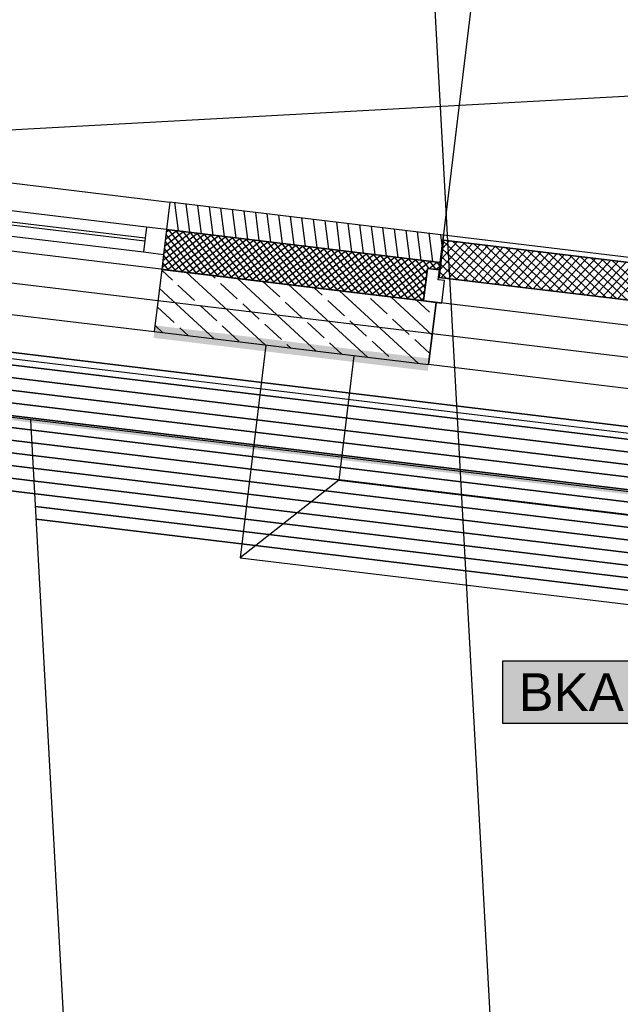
# Model space of a CAD drawing. Extents: x 199 to 1388, y 138 to 979.
# Tile 80 of 155: x 535 to 582, y 737 to 815. Entities that reach past the tile are written whole.
import ezdxf
from ezdxf.lldxf.tags import DXFTag

# ---------------------------------------------------------------- set-up
doc = ezdxf.new("R2010")
doc.units = 0
doc.layers.get('0').update_dxf_attribs({"lineweight": 25})
doc.layers.add('02 Raster Gebäude-A07ET47NDI', color=7, linetype='Continuous', lineweight=25)
doc.layers.add('H_Text', color=7, linetype='Continuous', lineweight=25)
for name, color, linetype, lineweight, true_color in [('20 Außenwände-A07ET47EDI', 7, 'Continuous', 25, 0x848484), ('20 Dach Stb-Decke-A07ET47IDI', 7, 'Continuous', 25, 0x848484), ('20 Fundament-A07ET47RDI', 7, 'Continuous', 25, 0x848484), ('70 Bodenabläufe+Rinnen', 7, 'Continuous', 25, 0x848484), ('A-0', 7, 'Continuous', 25, 0x848484), ('H_Ruecklauf', 5, 'STRICHLINIE2', 35, 0x0000ff), ('H_Vorlauf', 1, 'Continuous', 35, 0xff0000), ('UPO_Loop2', 140, 'Continuous', 30, 0x00bfff), ('Uponor_TeilFlaecheGrenze', 6, 'Continuous', 25, 0xff00ff), ('Uponor_ZonenGrenze', 1, 'Continuous', 25, 0xff0000)]:
    doc.layers.add(name, color=color, linetype=linetype, lineweight=lineweight, true_color=true_color)
doc.styles.get("Standard").update_dxf_attribs({"font": 'arial.ttf'})
tags = doc.linetypes.add('Raster-A07ET47ODI', pattern=[0.2, 0.1, -0.05, 0, -0.05]).pattern_tags.tags
tags[10:11] = [DXFTag(74, 4), DXFTag(75, 0), DXFTag(340, '0'), DXFTag(46, 1.0), DXFTag(50, 0.0), DXFTag(44, 0.0), DXFTag(45, 0.0)]
tags[8:9] = [DXFTag(74, 4), DXFTag(75, 0), DXFTag(340, '0'), DXFTag(46, 1.0), DXFTag(50, 0.0), DXFTag(44, 0.0), DXFTag(45, 0.0)]
tags[6:7] = [DXFTag(74, 4), DXFTag(75, 0), DXFTag(340, '0'), DXFTag(46, 1.0), DXFTag(50, 0.0), DXFTag(44, 0.0), DXFTag(45, 0.0)]
tags[4:5] = [DXFTag(74, 4), DXFTag(75, 0), DXFTag(340, '0'), DXFTag(46, 1.0), DXFTag(50, 0.0), DXFTag(44, 0.0), DXFTag(45, 0.0)]
tags = doc.linetypes.add('STRICHLINIE2', pattern=[9.525, 6.35, -3.175]).pattern_tags.tags
tags[6:7] = [DXFTag(74, 4), DXFTag(75, 0), DXFTag(340, '0'), DXFTag(46, 0.0), DXFTag(50, 0.0), DXFTag(44, 0.0), DXFTag(45, 0.0)]
tags[4:5] = [DXFTag(74, 4), DXFTag(75, 0), DXFTag(340, '0'), DXFTag(46, 0.0), DXFTag(50, 0.0), DXFTag(44, 0.0), DXFTag(45, 0.0)]
tags = doc.linetypes.add('Öffnungslinie Tür Fenster-A07ET47JDI', pattern=[0.115, 0.075, -0.04]).pattern_tags.tags
tags[6:7] = [DXFTag(74, 4), DXFTag(75, 0), DXFTag(340, '0'), DXFTag(46, 1.0), DXFTag(50, 0.0), DXFTag(44, 0.0), DXFTag(45, 0.0)]
tags[4:5] = [DXFTag(74, 4), DXFTag(75, 0), DXFTag(340, '0'), DXFTag(46, 1.0), DXFTag(50, 0.0), DXFTag(44, 0.0), DXFTag(45, 0.0)]

# ---------------------------------------------------------------- blocks, each defined once
blk = doc.blocks.new('Referenz-A07ET47ZDI', base_point=(226.995, 158.1))
at = {"layer": '02 Raster Gebäude-A07ET47NDI', "linetype": 'Raster-A07ET47ODI', "ltscale": 56.250004}
for p, q in [((560.453, 946.656), (597.382, 272.02)), ((308.106, 821.362), (822.292, 759.439)), ((663.696, 813.461), (312.548, 794.239))]:
    blk.add_line(p, q, dxfattribs=at)
at = {"layer": '20 Außenwände-A07ET47EDI'}
for p, q in [((567.983, 795.202), (570.976, 820.062)), ((477, 808.979), (546.498, 800.61)), ((544.647, 798.617), (512.281, 802.514)), ((512.149, 801.422), (544.515, 797.525)), ((544.539, 797.723), (512.173, 801.621)), ((512.041, 800.529), (544.408, 796.631)), ((546.498, 800.61), (546.235, 798.425)), ((568.297, 797.984), (546.498, 800.61)), ((547.175, 798.312), (546.885, 800.563)), ((548.096, 798.201), (547.807, 800.452)), ((549.018, 798.09), (548.729, 800.341)), ((549.94, 797.979), (549.65, 800.23)), ((550.861, 797.868), (550.572, 800.119)), ((551.783, 797.757), (551.494, 800.008)), ((552.705, 797.646), (552.415, 799.897)), ((553.626, 797.535), (553.337, 799.786)), ((554.548, 797.424), (554.259, 799.675)), ((555.47, 797.313), (555.18, 799.564)), ((556.391, 797.202), (556.102, 799.453)), ((557.313, 797.091), (557.024, 799.342)), ((558.235, 796.98), (557.945, 799.231)), ((559.156, 796.869), (558.867, 799.12)), ((560.078, 796.758), (559.789, 799.009)), ((560.999, 796.647), (560.71, 798.898)), ((475.757, 798.654), (545.255, 790.284)), ((544.647, 798.617), (544.408, 796.631)), ((546.235, 798.425), (544.647, 798.617)), ((549.288, 798.058), (545.868, 795.373)), ((548.726, 798.125), (545.935, 795.935)), ((546.235, 798.425), (545.996, 796.44)), ((548.164, 798.193), (546.003, 796.496)), ((547.603, 798.261), (546.071, 797.058)), ((547.041, 798.328), (546.138, 797.62)), ((546.479, 798.396), (546.206, 798.181)), ((568.034, 795.8), (546.235, 798.425)), ((546.253, 798.423), (546.244, 798.495)), ((546.395, 798.406), (549.19, 794.846)), ((546.957, 798.338), (549.751, 794.779)), ((547.519, 798.271), (550.313, 794.711)), ((548.08, 798.203), (550.875, 794.643)), ((548.642, 798.135), (551.436, 794.576)), ((549.204, 798.068), (551.998, 794.508)), ((561.921, 796.536), (561.632, 798.787)), ((562.843, 796.425), (562.554, 798.676)), ((563.764, 796.314), (563.475, 798.565)), ((564.686, 796.203), (564.397, 798.454)), ((565.608, 796.092), (565.319, 798.343)), ((566.529, 795.981), (566.24, 798.232)), ((567.451, 795.87), (567.162, 798.121)), ((546.119, 797.462), (548.067, 794.982)), ((546.187, 798.024), (548.628, 794.914)), ((549.849, 797.99), (546.29, 795.196)), ((550.411, 797.922), (546.851, 795.128)), ((550.972, 797.855), (547.413, 795.06)), ((551.534, 797.787), (547.974, 794.993)), ((552.096, 797.72), (548.536, 794.925)), ((552.657, 797.652), (549.098, 794.857)), ((553.219, 797.584), (549.659, 794.79)), ((549.765, 798), (552.56, 794.441)), ((553.781, 797.517), (550.221, 794.722)), ((550.327, 797.933), (553.121, 794.373)), ((554.342, 797.449), (550.783, 794.655)), ((550.888, 797.865), (553.683, 794.305)), ((554.904, 797.381), (551.344, 794.587)), ((551.45, 797.797), (554.244, 794.238)), ((555.465, 797.314), (551.906, 794.519)), ((552.012, 797.73), (554.806, 794.17)), ((556.027, 797.246), (552.467, 794.452)), ((552.573, 797.662), (555.368, 794.102)), ((553.135, 797.594), (555.929, 794.035)), ((553.697, 797.527), (556.491, 793.967)), ((554.258, 797.459), (557.053, 793.899)), ((554.82, 797.392), (557.614, 793.832)), ((555.381, 797.324), (558.176, 793.764)), ((555.943, 797.256), (558.738, 793.697)), ((568.297, 797.984), (568.034, 795.8)), ((568.196, 797.138), (568.084, 798.01)), ((618.058, 791.992), (568.297, 797.984)), ((544.408, 796.631), (545.996, 796.44)), ((546.052, 796.901), (547.505, 795.049)), ((556.589, 797.178), (553.029, 794.384)), ((557.15, 797.111), (553.591, 794.316)), ((557.712, 797.043), (554.152, 794.249)), ((558.274, 796.976), (554.714, 794.181)), ((558.835, 796.908), (555.276, 794.113)), ((559.397, 796.84), (555.837, 794.046)), ((559.958, 796.773), (556.399, 793.978)), ((556.505, 797.189), (559.299, 793.629)), ((560.52, 796.705), (556.96, 793.911)), ((557.066, 797.121), (559.861, 793.561)), ((561.082, 796.637), (557.522, 793.843)), ((557.628, 797.053), (560.422, 793.494)), ((561.643, 796.57), (558.084, 793.775)), ((558.19, 796.986), (560.984, 793.426)), ((562.205, 796.502), (558.645, 793.708)), ((558.751, 796.918), (561.546, 793.358)), ((559.313, 796.85), (562.107, 793.291)), ((559.874, 796.783), (562.669, 793.223)), ((560.436, 796.715), (563.231, 793.155)), ((560.998, 796.648), (563.792, 793.088)), ((561.559, 796.58), (564.354, 793.02)), ((562.121, 796.512), (564.915, 792.953)), ((545.996, 796.44), (545.853, 795.248)), ((545.916, 795.777), (546.382, 795.185)), ((545.984, 796.339), (546.943, 795.117)), ((562.767, 796.434), (559.207, 793.64)), ((563.328, 796.367), (559.769, 793.572)), ((563.89, 796.299), (560.33, 793.505)), ((564.451, 796.232), (560.892, 793.437)), ((565.013, 796.164), (561.453, 793.37)), ((565.575, 796.096), (562.015, 793.302)), ((566.136, 796.029), (562.577, 793.234)), ((562.683, 796.445), (565.477, 792.885)), ((566.698, 795.961), (563.138, 793.167)), ((563.244, 796.377), (566.039, 792.817)), ((567.26, 795.893), (563.7, 793.099)), ((563.806, 796.309), (566.6, 792.75)), ((564.367, 796.242), (566.772, 793.179)), ((564.929, 796.174), (566.84, 793.74)), ((565.491, 796.106), (566.907, 794.302)), ((566.052, 796.039), (566.975, 794.864)), ((566.614, 795.971), (567.138, 795.304)), ((567.821, 795.826), (567.154, 795.302)), ((567.176, 795.904), (567.7, 795.236)), ((567.737, 795.836), (567.999, 795.503)), ((568.034, 795.8), (567.963, 795.204)), ((545.853, 795.248), (545.255, 790.284)), ((546.704, 794.398), (545.846, 795.19)), ((566.719, 792.735), (545.853, 795.248)), ((554.09, 789.22), (547.808, 795.013)), ((567.014, 795.192), (564.262, 793.031)), ((567.029, 795.317), (566.719, 792.735)), ((567.963, 795.204), (567.029, 795.317)), ((567.983, 795.202), (567.029, 795.317)), ((567.992, 795.452), (567.715, 795.234)), ((567.887, 794.408), (567.983, 795.202)), ((550.095, 794.536), (549.844, 794.768)), ((551.86, 792.909), (550.537, 794.129)), ((558.162, 788.73), (551.88, 794.522)), ((555.251, 793.046), (553.928, 794.266)), ((566.947, 794.631), (564.823, 792.964)), ((568.383, 794.348), (567.887, 794.408)), ((568.168, 792.561), (568.383, 794.348)), ((550.018, 789.711), (545.669, 793.721)), ((548.469, 792.771), (547.145, 793.991)), ((562.234, 788.239), (555.952, 794.032)), ((558.643, 793.184), (557.988, 793.787)), ((566.307, 787.749), (560.025, 793.542)), ((566.879, 794.069), (565.385, 792.896)), ((566.812, 793.507), (565.946, 792.828)), ((557.016, 791.419), (555.692, 792.639)), ((560.407, 791.557), (559.084, 792.777)), ((563.798, 791.694), (562.475, 792.914)), ((567.397, 790.008), (564.097, 793.051)), ((567.19, 791.832), (566.133, 792.806)), ((566.744, 792.946), (566.508, 792.761)), ((566.719, 792.735), (568.168, 792.561)), ((566.719, 792.735), (567.711, 792.616)), ((567.711, 792.616), (567.114, 787.652)), ((546.842, 791.007), (545.518, 792.227)), ((550.233, 791.144), (548.91, 792.365)), ((553.624, 791.282), (552.301, 792.502)), ((558.78, 789.792), (557.457, 791.013)), ((562.171, 789.93), (560.848, 791.15)), ((565.563, 790.067), (564.239, 791.287)), ((545.255, 790.284), (567.114, 787.652)), ((545.945, 790.201), (545.315, 790.782)), ((547.982, 789.956), (547.283, 790.6)), ((551.997, 789.517), (550.674, 790.738)), ((555.389, 789.655), (554.065, 790.875)), ((563.936, 788.303), (562.612, 789.523)), ((567.22, 788.539), (566.004, 789.661)), ((556.126, 788.975), (555.83, 789.248)), ((560.198, 788.485), (559.221, 789.386)), ((616.755, 781.674), (567.114, 787.652))]:
    blk.add_line(p, q, dxfattribs=at)
at = {"layer": '20 Dach Stb-Decke-A07ET47IDI', "linetype": 'Öffnungslinie Tür Fenster-A07ET47JDI', "ltscale": 56.250004}
blk.add_line((744.219, 771.359), (464.414, 805.056), dxfattribs=at)
at = {"layer": '20 Fundament-A07ET47RDI', "linetype": 'Öffnungslinie Tür Fenster-A07ET47JDI', "ltscale": 56.250004}
for p, q in [((464.136, 796.528), (627.758, 776.823)), ((554.136, 789.215), (552.095, 772.266)), ((561.157, 788.369), (559.961, 778.441)), ((559.961, 778.441), (552.095, 772.266)), ((559.961, 778.441), (618.282, 771.417)), ((552.095, 772.266), (609.07, 765.405))]:
    blk.add_line(p, q, dxfattribs=at)
at = {"layer": '70 Bodenabläufe+Rinnen'}
for p, q in [((567.95, 794.602), (568.309, 797.58)), ((569.991, 797.377), (568.028, 795.249)), ((570.603, 797.304), (568.095, 794.584)), ((569.379, 797.451), (568.131, 796.098)), ((568.767, 797.525), (568.233, 796.946)), ((571.934, 794.122), (568.297, 797.476)), ((568.309, 797.58), (617.95, 791.602)), ((572.783, 794.02), (569.013, 797.495)), ((573.631, 793.917), (569.862, 797.393)), ((574.479, 793.815), (570.71, 797.291)), ((571.086, 794.224), (568.223, 796.864)), ((571.215, 797.23), (568.707, 794.51)), ((571.827, 797.156), (569.32, 794.437)), ((572.439, 797.083), (569.932, 794.363)), ((573.052, 797.009), (570.544, 794.289)), ((573.664, 796.935), (571.156, 794.216)), ((575.328, 793.713), (571.559, 797.189)), ((574.276, 796.861), (571.768, 794.142)), ((574.888, 796.788), (572.38, 794.068)), ((576.176, 793.611), (572.407, 797.087)), ((575.5, 796.714), (572.992, 793.994)), ((577.025, 793.509), (573.255, 796.984)), ((576.112, 796.64), (573.605, 793.921)), ((577.873, 793.407), (574.104, 796.882)), ((576.724, 796.567), (574.217, 793.847)), ((577.337, 796.493), (574.829, 793.773)), ((578.721, 793.304), (574.952, 796.78)), ((579.57, 793.202), (575.801, 796.678)), ((580.418, 793.1), (576.649, 796.576)), ((581.267, 792.998), (577.497, 796.474)), ((570.238, 794.326), (568.149, 796.252)), ((577.949, 796.419), (575.441, 793.699)), ((578.561, 796.345), (576.053, 793.626)), ((579.173, 796.272), (576.665, 793.552)), ((579.785, 796.198), (577.277, 793.478)), ((580.397, 796.124), (577.89, 793.405)), ((582.115, 792.896), (578.346, 796.371)), ((581.009, 796.051), (578.502, 793.331)), ((581.622, 795.977), (579.114, 793.257)), ((582.963, 792.794), (579.194, 796.269)), ((582.234, 795.903), (579.726, 793.183)), ((583.812, 792.691), (580.042, 796.167)), ((582.846, 795.829), (580.338, 793.11)), ((584.66, 792.589), (580.891, 796.065)), ((583.458, 795.756), (580.95, 793.036)), ((584.07, 795.682), (581.562, 792.962)), ((585.509, 792.487), (581.739, 795.963)), ((568.541, 794.53), (568.002, 795.027)), ((569.389, 794.428), (568.075, 795.64)), ((584.682, 795.608), (582.175, 792.889)), ((617.592, 788.623), (567.95, 794.602))]:
    blk.add_line(p, q, dxfattribs=at)
at = {"layer": 'A-0', "linetype": 'Continuous', "ltscale": 312.5}
for p, q in [((546.498, 800.61), (546.235, 798.425)), ((568.297, 797.984), (546.498, 800.61)), ((546.235, 798.425), (545.853, 795.248)), ((546.235, 798.425), (568.034, 795.8)), ((568.034, 795.8), (546.235, 798.425)), ((568.309, 797.58), (567.95, 794.602)), ((568.034, 795.8), (568.297, 797.984)), ((617.95, 791.602), (568.309, 797.58)), ((567.963, 795.204), (568.034, 795.8)), ((545.853, 795.248), (545.255, 790.284)), ((566.719, 792.735), (545.853, 795.248)), ((545.853, 795.248), (566.719, 792.735)), ((566.719, 792.735), (567.029, 795.317)), ((567.029, 795.317), (567.963, 795.204)), ((567.95, 794.602), (617.592, 788.623)), ((567.711, 792.616), (566.719, 792.735)), ((567.114, 787.652), (567.711, 792.616)), ((545.255, 790.284), (567.114, 787.652))]:
    blk.add_line(p, q, dxfattribs=at)
blk = doc.blocks.new('Polylinie-A07ET483DI', base_point=(297.398, 529.422))
at = {"color": 0, "linetype": 'ByBlock', "lineweight": -2, "ltscale": 0.25}
for points in [[(617.683, 773.136), (467.159, 791.664), (463.813, 791.664)], [(621.029, 773.136), (617.683, 773.136), (467.159, 791.664)], [(569.039, 601.659), (568.621, 601.659), (620.926, 772.796)], [(568.621, 601.659), (620.926, 772.796), (620.508, 772.796)]]:
    blk.add_solid(points, dxfattribs=at)
blk = doc.blocks.new('Polylinie-A07ET48DDI', base_point=(297.61, 529.721))
at = {"color": 0, "linetype": 'ByBlock', "lineweight": -2, "ltscale": 0.25}
blk.add_line((623.305, 772.679), (463.839, 791.881), dxfattribs=at)

msp = doc.modelspace()

# ---------------------------------------------------------------- linework, layer by layer
at = {"layer": 'H_Ruecklauf', "ltscale": 0.35}
for p, q in [((626.099, 776.519), (472.3, 795.041)), ((623.493, 774.819), (461.196, 794.364)), ((620.888, 773.118), (461.13, 792.357)), ((616.276, 771.694), (461.264, 790.362)), ((613.67, 769.993), (461.199, 788.355)), ((611.065, 768.293), (475.258, 784.647)), ((608.459, 766.592), (535.858, 775.335))]:
    msp.add_line(p, q, dxfattribs=at)
at = {"layer": 'H_Text'}
for p, q in [((573.024, 764.059), (601.456, 764.059)), ((573.024, 759.059), (573.024, 764.059)), ((601.456, 759.059), (573.024, 759.059))]:
    msp.add_line(p, q, dxfattribs=at)
at = {"layer": 'H_Text', "color": 7, "true_color": 0xffffff}
for points in [[(573.024, 759.059), (601.456, 759.059), (573.024, 764.059)], [(601.456, 759.059), (573.024, 764.059), (601.456, 764.059)]]:
    msp.add_solid(points, dxfattribs=at)
at = {"layer": 'H_Vorlauf', "ltscale": 0.35}
for p, q in [((627.402, 777.37), (473.413, 795.914)), ((624.796, 775.669), (461.228, 795.367)), ((622.19, 773.968), (461.163, 793.361)), ((619.595, 772.301), (461.297, 791.365)), ((614.973, 770.844), (461.232, 789.358)), ((612.368, 769.143), (475.203, 785.661)), ((609.762, 767.442), (535.803, 776.349))]:
    msp.add_line(p, q, dxfattribs=at)
at = {"layer": 'UPO_Loop2', "color": 219, "lineweight": 80, "ltscale": 0.8, "true_color": 0x642165}
for points in [[(553.559, 789.788), (545.195, 789.788), (545.315, 790.781)], [(558.81, 788.148), (553.559, 789.788), (545.195, 789.788)], [(567.173, 788.148), (558.81, 788.148), (553.559, 789.788)], [(567.054, 787.155), (567.173, 788.148), (558.81, 788.148)]]:
    msp.add_solid(points, dxfattribs=at)
at = {"layer": 'Uponor_ZonenGrenze', "ltscale": 0.25}
msp.add_line((541.751, 667.686), (535.425, 783.242), dxfattribs=at)

# ---------------------------------------------------------------- block references
at = {"layer": 'UPO_Loop2', "color": 219, "lineweight": 80, "ltscale": 4000.00006, "true_color": 0x642165}
msp.add_blockref('Referenz-A07ET47ZDI', (226.995, 158.1), dxfattribs=at)
at = {"layer": 'Uponor_TeilFlaecheGrenze', "ltscale": 0.25}
msp.add_blockref('Polylinie-A07ET48DDI', (297.61, 529.721), dxfattribs=at)
at = {"layer": 'Uponor_ZonenGrenze', "ltscale": 0.25}
msp.add_blockref('Polylinie-A07ET483DI', (297.398, 529.422), dxfattribs=at)

# ---------------------------------------------------------------- texts
at = {"layer": 'H_Text', "insert": (574.277, 763.059), "char_height": 3, "attachment_point": 1}
msp.add_mtext('{\\fArial;BKA 1 - Wand}', dxfattribs=at)

doc.saveas('drawing.dxf')
